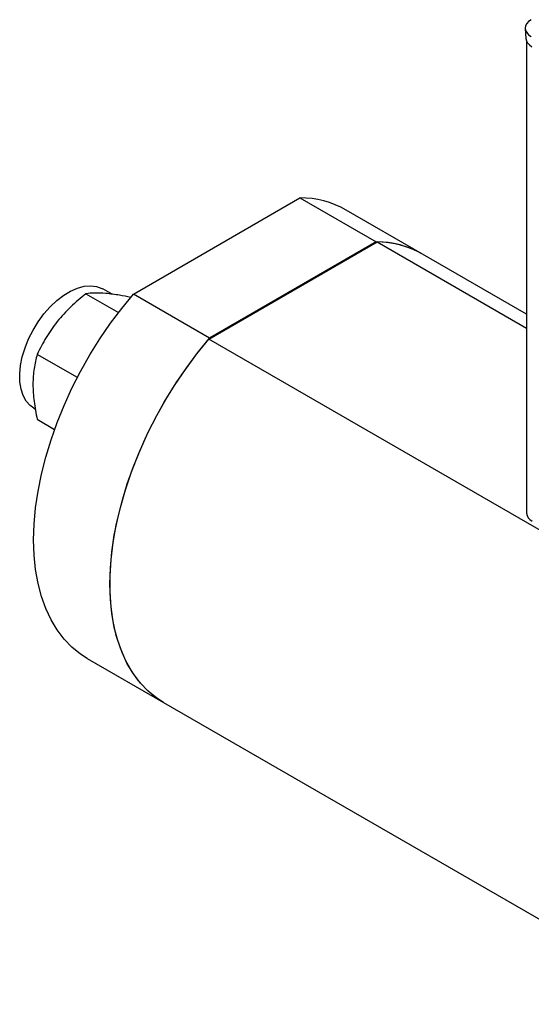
# Model space of a CAD drawing. Header units: inches. Extents: x 2.2 to 32.5, y 1.8 to 20.5.
# Tile 7 of 9: x 24.5 to 27.8, y 8.7 to 15. Entities that reach past the tile are written whole.
import ezdxf

# ---------------------------------------------------------------- set-up
doc = ezdxf.new("R2010")
doc.units = ezdxf.units.IN
doc.header["$LTSCALE"] = 2
doc.header["$MEASUREMENT"] = 0

msp = doc.modelspace()

# ---------------------------------------------------------------- linework, layer by layer
at = {"color": 7, "linetype": 'Continuous', "lineweight": 25}
for p, q in [((27.7194, 14.9126), (27.7232, 14.8483)), ((27.727, 14.8328), (27.727, 11.8179)), ((25.2161, 13.2168), (26.2802, 13.8311)), ((26.2802, 13.8311), (26.7674, 13.5498)), ((27.062, 13.4724), (26.5749, 13.7537)), ((25.6979, 12.9292), (26.7728, 13.5497)), ((26.7674, 13.5498), (25.7033, 12.9356)), ((26.7728, 13.5497), (27.727, 12.9989)), ((27.727, 13.0886), (27.062, 13.4724)), ((24.9133, 13.2185), (25.1207, 13.0987)), ((25.0799, 13.2155), (25.0206, 13.2497)), ((25.7033, 12.9356), (25.2161, 13.2168)), ((29.0386, 11.0007), (25.6979, 12.9292)), ((24.8582, 12.6836), (24.6022, 12.8314)), ((24.5807, 12.4876), (24.5906, 12.4818)), ((24.6022, 12.4166), (24.7132, 12.3524)), ((24.9215, 10.8896), (25.4086, 10.6083)), ((25.4086, 10.6083), (28.7493, 8.6798))]:
    msp.add_line(p, q, dxfattribs=at)
at = {"color": 7, "linetype": 'Continuous', "lineweight": 25, "flags": 128}
for points in [[(24.5312, 12.5334), (24.5118, 12.5684), (24.4983, 12.6094), (24.4909, 12.6557), (24.4899, 12.7063), (24.4951, 12.7603), (24.5066, 12.8164), (24.5241, 12.8736), (24.5472, 12.9307), (24.5755, 12.9866), (24.6083, 13.04), (24.6451, 13.09), (24.685, 13.1354), (24.7273, 13.1754), (24.7711, 13.2092), (24.8154, 13.236), (24.8595, 13.2554), (24.9024, 13.2669), (24.9432, 13.2703), (24.9811, 13.2655), (25.0153, 13.2526), (25.0206, 13.2497)], [(24.9215, 10.8896), (24.8786, 10.917), (24.8238, 10.9612), (24.7739, 11.0127), (24.7292, 11.0712), (24.69, 11.1364), (24.6564, 11.208), (24.6287, 11.2856), (24.607, 11.3686), (24.5914, 11.4568), (24.5821, 11.5497), (24.5789, 11.6467), (24.5821, 11.7472), (24.5914, 11.8509), (24.607, 11.9571), (24.6287, 12.0652), (24.6564, 12.1748), (24.69, 12.2851), (24.7292, 12.3956), (24.7739, 12.5057), (24.8238, 12.6148), (24.8786, 12.7223), (24.9382, 12.8277), (25.002, 12.9304), (25.0699, 13.0299), (25.1414, 13.1255), (25.2161, 13.2168)], [(25.4086, 10.6083), (25.3658, 10.6358), (25.311, 10.68), (25.2611, 10.7315), (25.2164, 10.79), (25.1772, 10.8552), (25.1436, 10.9268), (25.1159, 11.0043), (25.0942, 11.0874), (25.0786, 11.1756), (25.0692, 11.2684), (25.0661, 11.3654), (25.0692, 11.466), (25.0786, 11.5697), (25.0942, 11.6759), (25.1159, 11.784), (25.1436, 11.8935), (25.1772, 12.0038), (25.2164, 12.1143), (25.2611, 12.2244), (25.311, 12.3336), (25.3658, 12.4411), (25.4253, 12.5465), (25.4892, 12.6492), (25.5571, 12.7486), (25.6286, 12.8442), (25.7033, 12.9356)], [(25.4086, 10.6083), (25.3534, 10.6448), (25.2981, 10.6921), (25.2481, 10.7471), (25.2037, 10.8094), (25.1652, 10.8787), (25.1328, 10.9546), (25.1066, 11.0366), (25.0868, 11.1244), (25.0736, 11.2174), (25.0669, 11.315), (25.0669, 11.4168), (25.0736, 11.5221), (25.0868, 11.6303), (25.1066, 11.7409), (25.1328, 11.8532), (25.1652, 11.9666), (25.2037, 12.0803), (25.2481, 12.1939), (25.2981, 12.3066), (25.3534, 12.4177), (25.4137, 12.5267), (25.4787, 12.633), (25.548, 12.7359), (25.6212, 12.8348), (25.6979, 12.9292)], [(24.5807, 12.4876), (24.5561, 12.5054), (24.5312, 12.5334)]]:
    msp.add_lwpolyline(points, dxfattribs=at)
at = {"color": 7, "linetype": 'Continuous', "lineweight": 25}
for centre, radius, start, end in [((26.2817, 13.2372), 0.5939, 60.42047, 90.14632), ((26.7689, 12.956), 0.5939, 60.42047, 90.14632), ((26.7697, 12.9584), 0.5914, 60.37377, 89.69996), ((27.7895, 11.8242), 0.0629, 185.6948, 245.62534)]:
    msp.add_arc(centre, radius, start, end, dxfattribs=at)
for centre, start_param in [((27.852, 14.9153), 2.356803), ((27.8559, 14.851), 3.176451)]:
    msp.add_ellipse(centre, major_axis=(0.1327, 0), ratio=0.576585, start_param=start_param, end_param=3.926382, dxfattribs=at)
for points, knots in [([(24.9133, 13.2185), (24.8794, 13.1917), (24.8468, 13.1639), (24.7853, 13.1051), (24.7565, 13.074), (24.7299, 13.041)], [0, 0, 0, 0, 0.5, 0.5, 1, 1, 1, 1]), ([(25.0411, 13.2206), (25.0145, 13.223), (24.991, 13.2238), (24.9489, 13.2228), (24.9302, 13.2211), (24.9133, 13.2185)], [0, 0, 0, 0, 0.5, 0.5, 1, 1, 1, 1]), ([(25.1994, 13.1954), (25.175, 13.2004), (25.1172, 13.2121), (25.069, 13.2175), (25.0411, 13.2206)], [0, 0, 0, 0, 0.420929, 1, 1, 1, 1]), ([(24.7299, 13.041), (24.7034, 13.008), (24.6798, 12.9738), (24.6377, 12.9038), (24.6191, 12.8679), (24.6022, 12.8314)], [0, 0, 0, 0, 0.5, 0.5, 1, 1, 1, 1]), ([(24.6022, 12.8314), (24.5937, 12.8024), (24.5867, 12.7723), (24.577, 12.7088), (24.5744, 12.6754), (24.5744, 12.64)], [0, 0, 0, 0, 0.5, 0.5, 1, 1, 1, 1]), ([(24.5744, 12.64), (24.5744, 12.6046), (24.577, 12.5682), (24.5867, 12.4935), (24.5937, 12.4553), (24.6022, 12.4166)], [0, 0, 0, 0, 0.5, 0.5, 1, 1, 1, 1])]:
    msp.add_open_spline(points, degree=3, knots=knots, dxfattribs=at)

doc.saveas('drawing.dxf')
